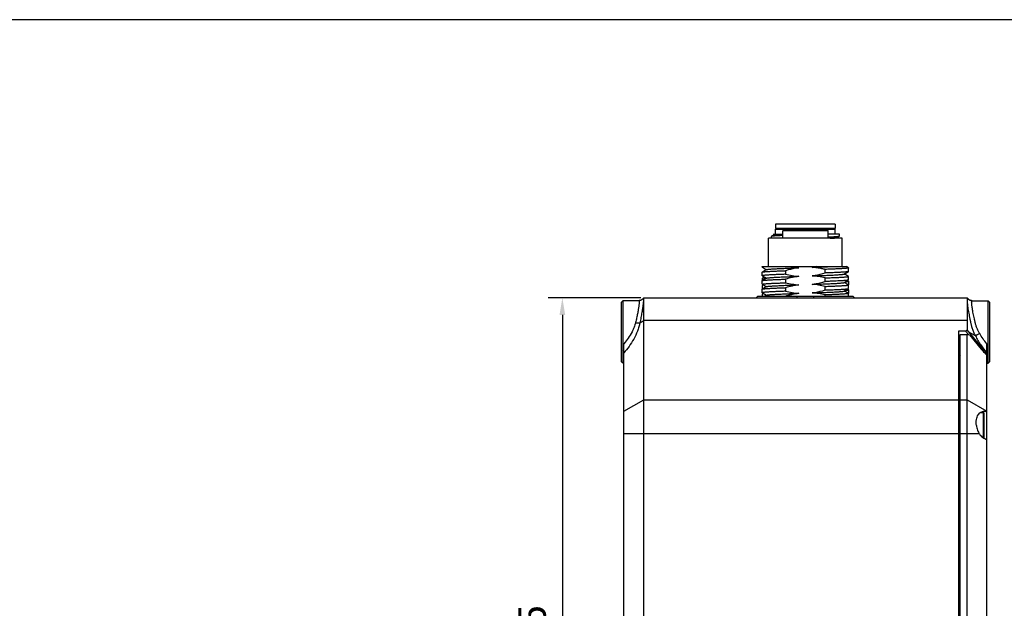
# Model space of a CAD drawing. Header units: millimetres. Extents: x 48 to 663, y 1 to 417.
# Tile 12 of 12: x 400 to 573, y 313 to 417. Entities that reach past the tile are written whole.
import ezdxf

# ---------------------------------------------------------------- set-up
doc = ezdxf.new("R2010")
doc.units = ezdxf.units.MM
doc.header["$LTSCALE"] = 46.255
doc.header["$PDMODE"] = 3
doc.header["$PDSIZE"] = 8
doc.layers.get('0').update_dxf_attribs({"linetype": 'CONTINUOUS'})
doc.layers.get('Defpoints').update_dxf_attribs({"linetype": 'CONTINUOUS'})
doc.layers.add('20_ALL_FEATURES', color=7, linetype='CONTINUOUS')
doc.layers.add('51__DRAFT_DIMS', color=7, linetype='CONTINUOUS')
doc.styles.get("Standard").update_dxf_attribs({"font": 'simfang.ttf'})
doc.dimstyles.new('DIMSTYLE_5', dxfattribs={"dimtxt": 5, "dimasz": 3, "dimexe": 2.5, "dimexo": 0.5, "dimgap": 1.25, "dimtad": 1, "dimdsep": 46, "dimtxsty": 'STANDARD', "dimblk": '_FILLED', "dimblk1": '_FILLED', "dimblk2": '_FILLED', "dimcen": 0.09, "dimclrt": 3, "dimazin": 2, "dimtp": 0.5, "dimtm": 0.5, "dimtfac": 1, "dimtofl": 0, "dimtmove": 0, "dimatfit": 3, "dimldrblk": '_FILLED', "dimfxl": 1, "dimtolj": 1, "dimarcsym": 0})

# ---------------------------------------------------------------- blocks, each defined once
blk = doc.blocks.new('_FILLED')
at = {"color": 0, "linetype": 'ByBlock'}
blk.add_solid([(0, 0), (-1, 0.167), (-1, -0.167)], dxfattribs=at)
blk = doc.blocks.new('*D12')
at = {"layer": '51__DRAFT_DIMS', "color": 0, "lineweight": -2}
for p, q in [((509.1, 367.49), (492.75, 367.49)), ((514.1, 241.99), (492.75, 241.99))]:
    blk.add_line(p, q, dxfattribs=at)
at = {"layer": '51__DRAFT_DIMS', "color": 252, "lineweight": -2}
blk.add_line((495.25, 364.49), (495.25, 244.99), dxfattribs=at)
at = {"layer": 'Defpoints', "color": 0}
for p in [(509.6, 367.49), (495.25, 241.99), (514.6, 241.99)]:
    blk.add_point(p, dxfattribs=at)
at = {"layer": '51__DRAFT_DIMS', "color": 252, "linetype": 'ByBlock', "lineweight": -2, "xscale": 3, "yscale": 3, "zscale": 3}
for p, rotation in [((495.25, 367.49), 90), ((495.25, 241.99), 270)]:
    blk.add_blockref('_FILLED', p, dxfattribs=dict(at, rotation=rotation))
at = {"layer": '51__DRAFT_DIMS', "color": 7, "insert": (487.33, 304.86), "char_height": 5, "attachment_point": 2, "rotation": 90, "line_spacing_factor": 0.9}
blk.add_mtext('\\A1;125.5', dxfattribs=at)

msp = doc.modelspace()

# ---------------------------------------------------------------- linework, layer by layer
msp.add_lwpolyline([(48, 416.533), (48, 1.38), (663.041, 1.38), (663.041, 416.533)], close=True)
at = {"layer": '20_ALL_FEATURES', "color": 7}
for p, q in [((532.846, 380.486), (532.846, 379.686)), ((543.346, 380.486), (532.846, 380.486)), ((543.346, 380.486), (543.346, 379.686)), ((532.581, 378.599), (532.105, 378.324)), ((532.403, 378.686), (532.567, 378.591)), ((532.403, 378.686), (534.096, 378.686)), ((543.346, 379.686), (532.846, 379.686)), ((532.846, 378.686), (532.846, 379.586)), ((532.846, 379.586), (543.346, 379.586)), ((533.946, 379.586), (533.946, 379.686)), ((534.296, 379.486), (534.096, 379.286)), ((534.096, 377.986), (534.096, 379.286)), ((542.096, 379.286), (534.096, 379.286)), ((541.896, 379.486), (534.296, 379.486)), ((541.896, 379.486), (542.096, 379.286)), ((542.096, 377.986), (542.096, 379.286)), ((544.096, 378.686), (542.096, 378.686)), ((542.246, 379.586), (542.246, 379.686)), ((543.346, 378.686), (543.346, 379.586)), ((544.096, 378.381), (544.096, 378.686)), ((531.596, 372.986), (531.596, 377.986)), ((544.596, 377.986), (531.596, 377.986)), ((532.096, 377.986), (532.096, 378.314)), ((543.584, 378.083), (544.076, 378.368)), ((543.779, 377.986), (543.597, 378.091)), ((544.596, 372.986), (544.596, 377.986)), ((530.496, 372.883), (530.496, 372.986)), ((530.496, 372.986), (545.328, 372.986)), ((530.496, 371.383), (530.496, 372.016)), ((530.508, 372.87), (531.234, 372.45)), ((531.26, 372.464), (530.508, 372.029)), ((534.604, 372.277), (534.604, 371.644)), ((541.589, 371.872), (541.589, 372.505)), ((544.933, 371.685), (545.685, 372.121)), ((545.685, 371.279), (544.958, 371.7)), ((545.685, 372.779), (545.328, 372.986)), ((545.696, 372.134), (545.696, 372.766)), ((530.496, 370.986), (530.496, 370.518)), ((531.172, 370.986), (530.496, 370.986)), ((530.496, 369.884), (530.496, 370.516)), ((530.507, 371.37), (531.234, 370.95)), ((531.259, 370.964), (530.508, 370.529)), ((530.508, 369.87), (531.235, 369.45)), ((530.685, 369.768), (530.51, 369.667)), ((534.604, 370.777), (534.604, 370.145)), ((541.589, 370.372), (541.589, 371.005)), ((542.096, 370.39), (541.589, 370.372)), ((544.934, 370.185), (545.685, 370.619)), ((545.685, 369.779), (544.959, 370.199)), ((545.657, 370.416), (545.495, 370.51)), ((545.696, 370.633), (545.696, 371.266)), ((545.696, 370.404), (545.696, 369.77)), ((545.696, 369.77), (545.696, 369.769)), ((545.696, 369.133), (545.696, 369.766)), ((530.496, 369.652), (530.496, 369.018)), ((530.496, 368.383), (530.496, 369.016)), ((530.496, 368.152), (530.496, 367.786)), ((530.496, 368.152), (530.496, 368.152)), ((531.26, 369.464), (530.507, 369.029)), ((530.508, 368.369), (531.234, 367.949)), ((530.683, 368.268), (530.51, 368.167)), ((534.604, 369.277), (534.604, 368.643)), ((541.589, 368.871), (541.589, 369.505)), ((541.589, 367.786), (541.589, 368.004)), ((544.933, 368.684), (545.685, 369.119)), ((545.685, 368.279), (544.958, 368.699)), ((545.656, 368.916), (545.495, 369.01)), ((545.696, 368.904), (545.696, 368.27)), ((545.696, 368.27), (545.696, 368.268)), ((545.696, 367.786), (545.696, 368.265)), ((505.596, 366.686), (505.896, 366.986)), ((505.596, 366.686), (505.596, 356.286)), ((505.896, 366.986), (505.896, 358.252)), ((508.725, 366.986), (505.896, 366.986)), ((509.596, 242.486), (509.596, 367.486)), ((509.596, 367.486), (566.596, 367.486)), ((529.425, 367.486), (529.73, 367.786)), ((529.73, 367.786), (546.463, 367.786)), ((531.259, 367.964), (530.952, 367.786)), ((536.596, 367.786), (536.596, 367.486)), ((539.596, 367.486), (539.596, 367.786)), ((546.463, 367.786), (546.768, 367.486)), ((566.596, 367.486), (566.771, 367.286)), ((566.766, 367.292), (566.765, 367.294)), ((566.775, 367.283), (566.771, 367.287)), ((566.776, 367.281), (566.794, 367.261)), ((566.822, 367.236), (566.814, 367.243)), ((566.827, 367.23), (566.819, 367.238)), ((566.833, 367.225), (566.825, 367.232)), ((566.839, 367.22), (566.831, 367.227)), ((566.846, 367.214), (566.838, 367.221)), ((566.852, 367.208), (566.845, 367.215)), ((566.859, 367.203), (566.852, 367.209)), ((566.866, 367.197), (566.859, 367.203)), ((566.874, 367.19), (566.866, 367.197)), ((566.882, 367.184), (566.873, 367.191)), ((566.891, 367.178), (566.881, 367.185)), ((566.899, 367.171), (566.889, 367.179)), ((566.908, 367.165), (566.897, 367.173)), ((566.917, 367.158), (566.905, 367.167)), ((566.984, 367.116), (566.97, 367.124)), ((566.995, 367.109), (566.981, 367.117)), ((567.007, 367.103), (566.994, 367.11)), ((567.02, 367.096), (567.007, 367.103)), ((567.034, 367.089), (567.019, 367.097)), ((567.048, 367.082), (567.031, 367.09)), ((567.146, 367.041), (567.128, 367.048)), ((567.164, 367.035), (567.146, 367.041)), ((567.182, 367.029), (567.162, 367.035)), ((567.201, 367.023), (567.179, 367.03)), ((567.414, 366.988), (567.389, 366.989)), ((567.436, 366.987), (567.412, 366.988)), ((567.459, 366.986), (567.435, 366.987)), ((567.468, 366.986), (567.458, 366.986)), ((567.468, 366.986), (570.296, 366.986)), ((570.296, 358.252), (570.296, 366.986)), ((570.596, 366.686), (570.296, 366.986)), ((570.596, 356.286), (570.596, 366.686)), ((508.914, 363.096), (509.596, 363.486)), ((566.596, 363.486), (509.596, 363.486)), ((565.096, 361.64), (565.096, 248.333)), ((566.341, 361.64), (565.096, 361.64)), ((566.341, 361.64), (566.596, 361.838)), ((566.341, 361.64), (566.878, 360.987)), ((569.127, 358.767), (566.596, 361.838)), ((568.067, 360.799), (566.906, 361.463)), ((506.096, 250.565), (506.096, 359.407)), ((565.396, 248.975), (565.396, 360.997)), ((565.396, 360.997), (566.596, 360.997)), ((566.596, 248.975), (566.596, 360.997)), ((566.596, 360.997), (567.01, 360.983)), ((567.01, 360.983), (569.086, 358.464)), ((570.096, 342.55), (570.096, 359.407)), ((505.896, 358.252), (505.896, 355.986)), ((565.396, 358.532), (565.096, 358.532)), ((568.971, 358.604), (569.127, 358.767)), ((570.296, 355.986), (570.296, 358.252)), ((505.596, 356.286), (505.896, 355.986)), ((505.896, 357.486), (506.096, 357.486)), ((565.096, 357.486), (565.396, 357.486)), ((565.345, 357.369), (565.396, 357.454)), ((565.345, 357.369), (565.396, 357.284)), ((570.096, 357.486), (570.296, 357.486)), ((570.096, 355.986), (570.296, 355.986)), ((570.596, 356.286), (570.296, 355.986)), ((506.096, 347.486), (509.596, 349.486)), ((509.596, 349.486), (565.096, 349.486)), ((565.396, 349.486), (566.596, 349.486)), ((566.596, 349.486), (570.096, 347.486)), ((569.496, 347.236), (568.896, 347.236)), ((569.496, 342.785), (569.496, 347.236)), ((569.596, 345.194), (569.596, 347.136)), ((569.596, 344.986), (569.596, 345.194)), ((569.596, 342.836), (569.596, 344.986)), ((565.096, 343.486), (506.096, 343.486)), ((568.784, 343.486), (565.396, 343.486)), ((570.096, 250.565), (570.096, 342.537))]:
    msp.add_line(p, q, dxfattribs=at)
at = {"layer": '20_ALL_FEATURES', "color": 4}
msp.add_line((566.765, 367.294), (566.776, 367.281), dxfattribs=at)
at = {"layer": '20_ALL_FEATURES', "color": 7}
for points in [[(509.596, 367.486), (509.428, 367.293), (509.42, 367.285), (509.413, 367.277), (509.405, 367.268), (509.396, 367.26), (509.387, 367.251), (509.378, 367.242), (509.368, 367.233), (509.358, 367.224), (509.347, 367.214), (509.336, 367.205), (509.325, 367.195), (509.312, 367.186), (509.3, 367.176), (509.286, 367.166), (509.272, 367.156), (509.258, 367.146), (509.242, 367.136), (509.226, 367.126), (509.21, 367.116), (509.193, 367.107), (509.175, 367.097), (509.156, 367.087), (509.137, 367.078), (509.117, 367.069), (509.096, 367.06), (509.075, 367.052), (509.054, 367.043), (509.032, 367.036), (509.009, 367.029), (508.986, 367.022), (508.962, 367.015), (508.938, 367.01), (508.914, 367.005), (508.889, 367), (508.864, 366.996), (508.839, 366.993), (508.814, 366.99), (508.788, 366.988), (508.763, 366.987), (508.737, 366.986), (508.725, 366.986)], [(566.771, 367.287), (566.768, 367.29), (566.766, 367.292)], [(566.816, 367.241), (566.808, 367.248), (566.803, 367.253), (566.799, 367.258), (566.794, 367.262), (566.79, 367.266), (566.786, 367.27), (566.783, 367.274), (566.78, 367.277), (566.777, 367.28), (566.775, 367.283)], [(566.962, 367.129), (566.952, 367.135), (566.942, 367.142), (566.932, 367.148), (566.923, 367.154), (566.914, 367.161)], [(566.973, 367.122), (566.958, 367.131), (566.947, 367.138), (566.937, 367.145), (566.927, 367.152), (566.917, 367.158)], [(567.115, 367.053), (567.1, 367.059), (567.085, 367.065), (567.071, 367.071), (567.057, 367.077), (567.044, 367.084)], [(567.13, 367.047), (567.111, 367.054), (567.095, 367.061), (567.079, 367.068), (567.063, 367.075), (567.048, 367.082)], [(567.371, 366.991), (567.35, 366.993), (567.329, 366.996), (567.309, 366.999), (567.289, 367.003), (567.27, 367.006), (567.251, 367.011), (567.232, 367.015), (567.214, 367.02), (567.196, 367.025)], [(567.392, 366.989), (567.367, 366.991), (567.345, 366.994), (567.323, 366.997), (567.302, 367), (567.281, 367.004), (567.26, 367.008), (567.24, 367.013), (567.22, 367.018), (567.201, 367.023)]]:
    msp.add_lwpolyline(points, dxfattribs=at)
for centre, radius, start, end in [((542.289, 148.841), 222.935, 91.97543, 92.17304), ((530.489, 369.652), 0.0071, 354.51814, 357.83206), ((498.151, 365.904), 10.888, 315.34456, 316.86252), ((557.124, 367.602), 16.2, 321.86375, 322.74844), ((570.667, 367.922), 10.147, 266.33477, 266.72105), ((570.119, 358.349), 0.558, 266.72222, 267.69085), ((578.001, 365.865), 10.832, 223.13353, 224.65939), ((569.496, 347.136), 0.1, 0, 90), ((569.496, 342.836), 0.1, 303.38917, 360)]:
    msp.add_arc(centre, radius, start, end, dxfattribs=at)
at = {"layer": '20_ALL_FEATURES', "color": 4}
msp.add_arc((508.697, 367.941), 0.977, 317.64988, 318.81347, dxfattribs=at)
at = {"layer": '20_ALL_FEATURES', "color": 7}
for points, knots in [([(534.096, 378.463), (533.956, 378.458), (533.69, 378.447), (533.314, 378.431), (532.984, 378.414), (532.703, 378.397), (532.502, 378.381), (532.368, 378.369), (532.288, 378.36), (532.222, 378.352), (532.17, 378.343), (532.132, 378.335), (532.112, 378.328), (532.105, 378.324)], [0, 0, 0, 0, 0.2104763, 0.399536, 0.5653573, 0.7063549, 0.8211854, 0.8684418, 0.9087793, 0.9421177, 0.9684103, 0.987663, 1, 1, 1, 1]), ([(532.581, 378.599), (532.585, 378.601), (532.596, 378.605), (532.615, 378.611), (532.64, 378.616), (532.687, 378.624), (532.761, 378.633), (532.868, 378.644), (533, 378.654), (533.155, 378.665), (533.334, 378.676), (533.46, 378.683), (533.527, 378.686)], [0, 0, 0, 0, 0.0145191, 0.0353851, 0.0627654, 0.0967145, 0.1842577, 0.2977481, 0.4367649, 0.600648, 0.7886611, 1, 1, 1, 1]), ([(532.105, 378.324), (532.104, 378.323), (532.1, 378.321), (532.096, 378.317), (532.096, 378.314)], [0, 0, 0, 0, 0.3382127, 1, 1, 1, 1]), ([(542.096, 378.23), (542.343, 378.24), (542.693, 378.255), (543.134, 378.279), (543.405, 378.295), (543.632, 378.311), (543.815, 378.327), (543.938, 378.341), (544.012, 378.354), (544.042, 378.359), (544.054, 378.363)], [0, 0, 0, 0, 0.3764846, 0.5359704, 0.6745087, 0.7909852, 0.8844833, 0.9542997, 0.9801795, 1, 1, 1, 1]), ([(542.436, 377.986), (542.518, 377.99), (542.672, 377.998), (542.889, 378.01), (543.078, 378.022), (543.238, 378.033), (543.353, 378.044), (543.43, 378.052), (543.476, 378.058), (543.514, 378.064), (543.544, 378.07), (543.567, 378.076), (543.579, 378.081), (543.584, 378.083)], [0, 0, 0, 0, 0.2119426, 0.4008508, 0.565599, 0.7051524, 0.8187451, 0.8656438, 0.9058862, 0.939438, 0.9662795, 0.9864258, 1, 1, 1, 1]), ([(544.071, 378.366), (544.07, 378.366), (544.064, 378.365), (544.059, 378.363), (544.054, 378.363)], [0, 0, 0, 0, 0.22816, 1, 1, 1, 1]), ([(544.096, 378.381), (544.096, 378.378), (544.09, 378.373), (544.081, 378.369), (544.075, 378.367), (544.071, 378.366)], [0, 0, 0, 0, 0.3227367, 0.6132236, 1, 1, 1, 1]), ([(531.2, 372.986), (531.145, 372.982), (531.044, 372.974), (530.902, 372.961), (530.781, 372.949), (530.693, 372.938), (530.634, 372.929), (530.598, 372.923), (530.568, 372.916), (530.543, 372.91), (530.523, 372.904), (530.507, 372.897), (530.496, 372.889), (530.496, 372.883)], [0, 0, 0, 0, 0.2278525, 0.426864, 0.5964959, 0.736328, 0.7949791, 0.8460936, 0.889675, 0.9257571, 0.9544298, 0.9759074, 1, 1, 1, 1]), ([(530.496, 372.883), (530.496, 372.882), (530.497, 372.879), (530.501, 372.874), (530.506, 372.871), (530.508, 372.87)], [0, 0, 0, 0, 0.1860481, 0.5286548, 1, 1, 1, 1]), ([(530.496, 372.016), (530.496, 372.017), (530.497, 372.021), (530.501, 372.025), (530.505, 372.028), (530.508, 372.029)], [0, 0, 0, 0, 0.1861345, 0.5286509, 1, 1, 1, 1]), ([(533.835, 371.616), (533.591, 371.607), (533.126, 371.588), (532.47, 371.559), (531.973, 371.535), (531.62, 371.514), (531.391, 371.5), (531.187, 371.486), (531.008, 371.471), (530.856, 371.457), (530.746, 371.444), (530.671, 371.434), (530.625, 371.427), (530.587, 371.42), (530.555, 371.413), (530.53, 371.406), (530.514, 371.399), (530.505, 371.394), (530.499, 371.39), (530.496, 371.385), (530.496, 371.383)], [0, 0, 0, 0, 0.218833, 0.4155806, 0.5873304, 0.6630239, 0.7315501, 0.7926585, 0.8461281, 0.8917687, 0.9294252, 0.9452225, 0.9589854, 0.9707091, 0.9803963, 0.9880618, 0.9937482, 0.9958847, 0.9975893, 1, 1, 1, 1]), ([(530.508, 372.029), (530.513, 372.033), (530.527, 372.038), (530.553, 372.046), (530.586, 372.053), (530.646, 372.064), (530.741, 372.078), (530.878, 372.093), (531.046, 372.108), (531.243, 372.123), (531.469, 372.139), (531.723, 372.154), (532.004, 372.17), (532.428, 372.191), (533.016, 372.217), (533.783, 372.248), (534.322, 372.267), (534.604, 372.277)], [0, 0, 0, 0, 0.0046437, 0.0111106, 0.0194483, 0.0296726, 0.0557813, 0.0893844, 0.1303644, 0.1785617, 0.2337812, 0.2957952, 0.3643464, 0.4391484, 0.6062271, 0.7942302, 1, 1, 1, 1]), ([(531.26, 372.464), (531.267, 372.469), (531.286, 372.476), (531.322, 372.486), (531.369, 372.495), (531.428, 372.505), (531.498, 372.515), (531.615, 372.529), (531.789, 372.546), (532.031, 372.566), (532.316, 372.585), (532.641, 372.605), (533.005, 372.625), (533.403, 372.645), (533.998, 372.672), (534.808, 372.706), (535.843, 372.745), (536.561, 372.771), (536.93, 372.784)], [0, 0, 0, 0, 0.0044677, 0.0109005, 0.0193509, 0.0298322, 0.0423418, 0.0568667, 0.0919084, 0.1347737, 0.1851407, 0.242596, 0.30672, 0.3770979, 0.4532742, 0.6209302, 0.8049074, 1, 1, 1, 1]), ([(536.931, 372.784), (536.734, 372.758), (535.949, 372.634), (535.175, 372.445), (534.604, 372.277)], [0, 0, 0, 0, 0.2500775, 1, 1, 1, 1]), ([(534.604, 371.644), (534.986, 371.553), (535.757, 371.397), (536.539, 371.309), (536.931, 371.284)], [0, 0, 0, 0, 0.5000217, 1, 1, 1, 1]), ([(535.345, 372.986), (535.476, 372.962), (535.739, 372.916), (536.266, 372.84), (536.665, 372.801), (536.931, 372.784)], [0, 0, 0, 0, 0.2500171, 0.5000334, 1, 1, 1, 1]), ([(540.007, 372.986), (539.883, 372.963), (539.697, 372.93), (539.448, 372.892), (539.324, 372.874), (539.261, 372.866)], [0, 0, 0, 0, 0.4999927, 0.7499984, 1, 1, 1, 1]), ([(539.261, 372.865), (539.403, 372.87), (539.684, 372.881), (540.235, 372.9), (541.135, 372.933), (541.896, 372.964), (542.387, 372.986)], [0, 0, 0, 0, 0.135724, 0.2694519, 0.5287401, 1, 1, 1, 1]), ([(541.589, 372.505), (541.398, 372.551), (540.918, 372.656), (540.288, 372.763), (539.702, 372.832), (539.408, 372.856), (539.261, 372.866)], [0, 0, 0, 0, 0.2500086, 0.6249827, 0.8124913, 1, 1, 1, 1]), ([(539.262, 371.365), (539.459, 371.391), (540.244, 371.515), (541.017, 371.705), (541.589, 371.872)], [0, 0, 0, 0, 0.2500756, 1, 1, 1, 1]), ([(539.262, 371.365), (539.632, 371.378), (540.349, 371.405), (541.385, 371.444), (542.194, 371.477), (542.789, 371.504), (543.188, 371.524), (543.551, 371.545), (543.876, 371.564), (544.161, 371.584), (544.403, 371.603), (544.578, 371.62), (544.695, 371.634), (544.765, 371.644), (544.824, 371.654), (544.871, 371.664), (544.906, 371.674), (544.926, 371.681), (544.933, 371.685)], [0, 0, 0, 0, 0.1950788, 0.379002, 0.5466915, 0.6228873, 0.6932649, 0.7573745, 0.8147832, 0.8651148, 0.9080159, 0.9431297, 0.9576734, 0.9701846, 0.9806612, 0.9891088, 0.9955392, 1, 1, 1, 1]), ([(545.696, 372.766), (545.696, 372.763), (545.693, 372.758), (545.686, 372.754), (545.674, 372.748), (545.654, 372.741), (545.623, 372.733), (545.583, 372.725), (545.534, 372.717), (545.477, 372.709), (545.384, 372.697), (545.246, 372.683), (545.056, 372.667), (544.833, 372.651), (544.579, 372.635), (544.294, 372.619), (543.858, 372.596), (543.249, 372.569), (542.449, 372.536), (541.885, 372.516), (541.589, 372.505)], [0, 0, 0, 0, 0.0022571, 0.0039266, 0.0060516, 0.011773, 0.019536, 0.0293739, 0.0412956, 0.055299, 0.071374, 0.1096749, 0.1560405, 0.2102668, 0.2721095, 0.3412852, 0.4174735, 0.5894437, 0.7848309, 1, 1, 1, 1]), ([(545.685, 372.121), (545.68, 372.117), (545.665, 372.112), (545.64, 372.104), (545.606, 372.096), (545.546, 372.085), (545.451, 372.071), (545.314, 372.056), (545.147, 372.041), (544.95, 372.026), (544.724, 372.011), (544.47, 371.996), (544.189, 371.98), (543.764, 371.959), (543.176, 371.931), (542.409, 371.901), (541.87, 371.882), (541.589, 371.872)], [0, 0, 0, 0, 0.00465, 0.0111256, 0.0194728, 0.0297061, 0.0558293, 0.0894382, 0.1304146, 0.1786052, 0.2338188, 0.2958292, 0.3643785, 0.4391796, 0.6062537, 0.7942444, 1, 1, 1, 1]), ([(545.685, 372.779), (545.687, 372.778), (545.692, 372.775), (545.696, 372.77), (545.696, 372.766)], [0, 0, 0, 0, 0.3363083, 1, 1, 1, 1]), ([(545.696, 372.134), (545.696, 372.132), (545.696, 372.129), (545.692, 372.125), (545.687, 372.122), (545.685, 372.121)], [0, 0, 0, 0, 0.1849955, 0.5273293, 1, 1, 1, 1]), ([(530.496, 371.383), (530.496, 371.382), (530.497, 371.379), (530.501, 371.374), (530.505, 371.371), (530.507, 371.37)], [0, 0, 0, 0, 0.1882845, 0.5315962, 1, 1, 1, 1]), ([(530.496, 370.516), (530.496, 370.517), (530.497, 370.521), (530.501, 370.525), (530.505, 370.528), (530.508, 370.529)], [0, 0, 0, 0, 0.1862226, 0.528758, 1, 1, 1, 1]), ([(530.496, 370.519), (530.496, 370.519), (530.497, 370.522), (530.499, 370.524), (530.5, 370.525)], [0, 0, 0, 0, 0.214207, 1, 1, 1, 1]), ([(530.496, 369.883), (530.496, 369.887), (530.5, 369.892), (530.507, 369.896), (530.518, 369.902), (530.539, 369.909), (530.57, 369.917), (530.61, 369.925), (530.658, 369.932), (530.715, 369.94), (530.809, 369.951), (530.947, 369.965), (531.137, 369.982), (531.36, 369.998), (531.614, 370.015), (531.898, 370.031), (532.212, 370.047), (532.553, 370.063), (533.057, 370.085), (533.744, 370.113), (534.308, 370.134), (534.604, 370.145)], [0, 0, 0, 0, 0.0022615, 0.0039292, 0.0060512, 0.0117647, 0.0195192, 0.0293491, 0.0412636, 0.0552605, 0.0713306, 0.1096305, 0.1560043, 0.2102404, 0.2720892, 0.3412671, 0.4174558, 0.5003038, 0.5894281, 0.7848222, 1, 1, 1, 1]), ([(530.508, 369.87), (530.506, 369.871), (530.501, 369.874), (530.496, 369.879), (530.496, 369.883)], [0, 0, 0, 0, 0.3374198, 1, 1, 1, 1]), ([(530.508, 370.529), (530.513, 370.533), (530.527, 370.538), (530.553, 370.546), (530.586, 370.553), (530.646, 370.565), (530.741, 370.578), (530.878, 370.593), (531.046, 370.608), (531.243, 370.623), (531.469, 370.639), (531.723, 370.654), (532.004, 370.67), (532.428, 370.691), (533.016, 370.717), (533.783, 370.748), (534.322, 370.767), (534.604, 370.777)], [0, 0, 0, 0, 0.0046446, 0.011112, 0.0194501, 0.0296746, 0.0557839, 0.0893873, 0.1303676, 0.1785652, 0.233785, 0.2957995, 0.3643509, 0.4391531, 0.606231, 0.7942324, 1, 1, 1, 1]), ([(530.765, 369.722), (530.733, 369.717), (530.677, 369.71), (530.604, 369.696), (530.554, 369.685), (530.526, 369.675), (530.514, 369.67), (530.51, 369.667)], [0, 0, 0, 0, 0.3618553, 0.6489241, 0.8611389, 0.9395335, 1, 1, 1, 1]), ([(531.259, 370.964), (531.266, 370.968), (531.286, 370.976), (531.321, 370.985), (531.369, 370.995), (531.428, 371.005), (531.498, 371.015), (531.615, 371.029), (531.79, 371.046), (532.032, 371.066), (532.316, 371.085), (532.641, 371.105), (533.004, 371.125), (533.403, 371.145), (533.835, 371.165), (534.297, 371.185), (534.785, 371.204), (535.296, 371.224), (536.014, 371.251), (536.561, 371.271), (536.93, 371.284)], [0, 0, 0, 0, 0.0044597, 0.0109256, 0.0194343, 0.0299786, 0.042544, 0.057112, 0.0921737, 0.134955, 0.185183, 0.2425674, 0.3067439, 0.3772118, 0.45343, 0.5348662, 0.6209805, 0.7111864, 0.8048734, 1, 1, 1, 1]), ([(531.26, 369.464), (531.267, 369.468), (531.286, 369.476), (531.321, 369.485), (531.368, 369.495), (531.427, 369.505), (531.497, 369.515), (531.614, 369.529), (531.789, 369.546), (532.031, 369.566), (532.316, 369.586), (532.641, 369.605), (533.004, 369.625), (533.402, 369.644), (533.997, 369.672), (534.807, 369.706), (535.843, 369.745), (536.561, 369.771), (536.93, 369.784)], [0, 0, 0, 0, 0.0044328, 0.0108324, 0.0192514, 0.0297048, 0.0422009, 0.0567374, 0.0918392, 0.1347228, 0.1850461, 0.2424605, 0.3065683, 0.3769446, 0.4531561, 0.6208865, 0.8048608, 1, 1, 1, 1]), ([(536.931, 371.284), (536.833, 371.271), (536.636, 371.242), (536.244, 371.177), (535.562, 371.04), (534.985, 370.889), (534.604, 370.777)], [0, 0, 0, 0, 0.1250127, 0.2500253, 0.5000387, 1, 1, 1, 1]), ([(534.604, 370.145), (534.986, 370.054), (535.757, 369.898), (536.538, 369.809), (536.93, 369.784)], [0, 0, 0, 0, 0.5000275, 1, 1, 1, 1]), ([(536.93, 369.784), (536.537, 369.731), (535.754, 369.59), (534.985, 369.389), (534.604, 369.277)], [0, 0, 0, 0, 0.4999748, 1, 1, 1, 1]), ([(541.589, 371.005), (541.207, 371.096), (540.436, 371.251), (539.654, 371.34), (539.262, 371.365)], [0, 0, 0, 0, 0.5000253, 1, 1, 1, 1]), ([(539.262, 369.866), (539.36, 369.879), (539.557, 369.907), (540.046, 369.989), (540.727, 370.133), (541.303, 370.288), (541.589, 370.372)], [0, 0, 0, 0, 0.1250104, 0.2500207, 0.6250035, 1, 1, 1, 1]), ([(541.589, 369.505), (541.207, 369.596), (540.436, 369.751), (539.654, 369.841), (539.262, 369.866)], [0, 0, 0, 0, 0.5000252, 1, 1, 1, 1]), ([(539.263, 369.865), (539.449, 369.872), (539.819, 369.885), (540.536, 369.911), (541.384, 369.944), (542.194, 369.978), (542.789, 370.005), (543.188, 370.024), (543.551, 370.044), (543.876, 370.064), (544.16, 370.084), (544.402, 370.104), (544.577, 370.121), (544.694, 370.135), (544.765, 370.144), (544.824, 370.154), (544.871, 370.164), (544.907, 370.173), (544.926, 370.181), (544.934, 370.185)], [0, 0, 0, 0, 0.0985841, 0.1950714, 0.3789441, 0.5464747, 0.622696, 0.6931598, 0.7573281, 0.8147248, 0.8649738, 0.9077655, 0.9428412, 0.9574215, 0.969999, 0.9805527, 0.9890664, 0.9955344, 1, 1, 1, 1]), ([(541.589, 371.005), (541.885, 371.016), (542.449, 371.036), (543.135, 371.064), (543.64, 371.086), (543.981, 371.103), (544.294, 371.119), (544.579, 371.135), (544.833, 371.151), (545.056, 371.167), (545.246, 371.183), (545.384, 371.197), (545.477, 371.209), (545.534, 371.217), (545.583, 371.225), (545.623, 371.233), (545.654, 371.241), (545.674, 371.248), (545.686, 371.254), (545.693, 371.258), (545.696, 371.263), (545.696, 371.266)], [0, 0, 0, 0, 0.21517, 0.4105577, 0.4996811, 0.5825291, 0.6587173, 0.7278925, 0.7897357, 0.843963, 0.8903289, 0.9286288, 0.9447034, 0.9587071, 0.9706304, 0.9804703, 0.9882352, 0.9939575, 0.9960821, 0.9977502, 1, 1, 1, 1]), ([(541.589, 369.505), (541.885, 369.516), (542.449, 369.537), (543.135, 369.564), (543.64, 369.586), (543.981, 369.603), (544.294, 369.619), (544.579, 369.635), (544.833, 369.651), (545.056, 369.667), (545.246, 369.683), (545.384, 369.697), (545.477, 369.709), (545.534, 369.717), (545.583, 369.725), (545.623, 369.733), (545.654, 369.741), (545.674, 369.748), (545.686, 369.754), (545.693, 369.758), (545.696, 369.763), (545.696, 369.766)], [0, 0, 0, 0, 0.2151713, 0.4105596, 0.4996833, 0.5825317, 0.6587203, 0.7278961, 0.7897398, 0.8439678, 0.8903341, 0.9286341, 0.9447084, 0.9587116, 0.9706341, 0.980473, 0.9882368, 0.9939579, 0.996082, 0.9977498, 1, 1, 1, 1]), ([(545.685, 370.62), (545.68, 370.617), (545.667, 370.611), (545.632, 370.601), (545.571, 370.589), (545.478, 370.575), (545.359, 370.561), (545.213, 370.547), (545.041, 370.533), (544.845, 370.518), (544.535, 370.498), (544.09, 370.474), (543.494, 370.446), (542.819, 370.418), (542.345, 370.4), (542.096, 370.39)], [0, 0, 0, 0, 0.0048593, 0.011497, 0.0302626, 0.0564136, 0.089912, 0.1306626, 0.1785324, 0.2333573, 0.2949448, 0.4375086, 0.6041869, 0.792587, 1, 1, 1, 1]), ([(545.696, 370.404), (545.696, 370.4), (545.688, 370.393), (545.676, 370.387), (545.661, 370.381), (545.642, 370.376), (545.608, 370.368), (545.555, 370.358), (545.479, 370.347), (545.345, 370.331), (545.235, 370.321), (545.157, 370.314)], [0, 0, 0, 0, 0.0252342, 0.0470519, 0.0759363, 0.1120895, 0.155645, 0.2651548, 0.404568, 0.5737276, 1, 1, 1, 1]), ([(545.159, 370.315), (545.204, 370.319), (545.287, 370.327), (545.4, 370.339), (545.483, 370.35), (545.538, 370.359), (545.573, 370.365), (545.601, 370.371), (545.625, 370.378), (545.643, 370.384), (545.655, 370.389), (545.662, 370.394), (545.666, 370.397), (545.669, 370.404), (545.664, 370.411), (545.66, 370.414), (545.657, 370.416)], [0, 0, 0, 0, 0.2490429, 0.4614591, 0.6367721, 0.7103749, 0.7745467, 0.8292621, 0.8745169, 0.9103744, 0.9370809, 0.9472211, 0.955463, 0.9678786, 0.9807788, 1, 1, 1, 1]), ([(545.617, 370.439), (545.619, 370.438), (545.627, 370.437), (545.635, 370.435), (545.64, 370.433)], [0, 0, 0, 0, 0.2652456, 1, 1, 1, 1]), ([(545.64, 370.433), (545.649, 370.431), (545.663, 370.427), (545.679, 370.421), (545.688, 370.416), (545.694, 370.411), (545.696, 370.407), (545.696, 370.404)], [0, 0, 0, 0, 0.3895942, 0.6784562, 0.7873623, 0.8750273, 1, 1, 1, 1]), ([(545.696, 371.266), (545.696, 371.268), (545.696, 371.271), (545.692, 371.275), (545.688, 371.278), (545.685, 371.279)], [0, 0, 0, 0, 0.1865703, 0.5292193, 1, 1, 1, 1]), ([(545.696, 370.633), (545.696, 370.632), (545.696, 370.628), (545.691, 370.624), (545.687, 370.621), (545.685, 370.62)], [0, 0, 0, 0, 0.1855994, 0.5279012, 1, 1, 1, 1]), ([(545.696, 369.766), (545.696, 369.767), (545.696, 369.771), (545.692, 369.775), (545.687, 369.778), (545.685, 369.779)], [0, 0, 0, 0, 0.1861153, 0.5286251, 1, 1, 1, 1]), ([(530.51, 369.667), (530.506, 369.665), (530.501, 369.661), (530.497, 369.655), (530.496, 369.652)], [0, 0, 0, 0, 0.598351, 1, 1, 1, 1]), ([(530.496, 369.016), (530.496, 369.017), (530.497, 369.021), (530.501, 369.025), (530.505, 369.028), (530.507, 369.029)], [0, 0, 0, 0, 0.1865528, 0.5291963, 1, 1, 1, 1]), ([(530.496, 369.019), (530.496, 369.019), (530.497, 369.022), (530.499, 369.024), (530.501, 369.025)], [0, 0, 0, 0, 0.2128304, 1, 1, 1, 1]), ([(534.604, 368.643), (534.308, 368.633), (533.744, 368.613), (533.057, 368.585), (532.553, 368.563), (532.212, 368.546), (531.898, 368.53), (531.614, 368.514), (531.36, 368.498), (531.137, 368.482), (530.947, 368.466), (530.809, 368.452), (530.715, 368.44), (530.658, 368.432), (530.61, 368.424), (530.57, 368.416), (530.539, 368.408), (530.518, 368.401), (530.507, 368.395), (530.5, 368.391), (530.496, 368.386), (530.496, 368.383)], [0, 0, 0, 0, 0.2151703, 0.4105581, 0.4996817, 0.5825303, 0.658719, 0.727895, 0.7897386, 0.843966, 0.8903317, 0.9286309, 0.9447049, 0.958708, 0.9706304, 0.9804694, 0.9882335, 0.9939552, 0.9960797, 0.9977481, 1, 1, 1, 1]), ([(530.496, 368.383), (530.496, 368.381), (530.497, 368.378), (530.501, 368.374), (530.505, 368.371), (530.508, 368.369)], [0, 0, 0, 0, 0.1860197, 0.5284937, 1, 1, 1, 1]), ([(530.51, 368.167), (530.508, 368.166), (530.502, 368.163), (530.497, 368.157), (530.496, 368.152)], [0, 0, 0, 0, 0.3310789, 1, 1, 1, 1]), ([(530.507, 369.029), (530.513, 369.032), (530.527, 369.038), (530.553, 369.046), (530.586, 369.053), (530.646, 369.064), (530.741, 369.078), (530.878, 369.093), (531.045, 369.108), (531.242, 369.123), (531.468, 369.139), (531.722, 369.154), (532.003, 369.17), (532.428, 369.191), (533.016, 369.217), (533.783, 369.248), (534.322, 369.267), (534.604, 369.277)], [0, 0, 0, 0, 0.0046258, 0.0110752, 0.0193966, 0.029606, 0.0556894, 0.0892729, 0.1302388, 0.1784269, 0.233642, 0.2956562, 0.3642118, 0.4390224, 0.6061298, 0.7941756, 1, 1, 1, 1]), ([(530.764, 368.221), (530.733, 368.217), (530.677, 368.209), (530.603, 368.196), (530.554, 368.185), (530.525, 368.175), (530.514, 368.17), (530.51, 368.167)], [0, 0, 0, 0, 0.3623621, 0.6495518, 0.8615472, 0.9397425, 1, 1, 1, 1]), ([(531.259, 367.964), (531.266, 367.968), (531.285, 367.975), (531.32, 367.985), (531.368, 367.994), (531.426, 368.004), (531.497, 368.014), (531.613, 368.028), (531.787, 368.045), (532.029, 368.065), (532.313, 368.085), (532.638, 368.105), (533.002, 368.124), (533.401, 368.144), (533.996, 368.171), (534.806, 368.205), (535.842, 368.245), (536.56, 368.27), (536.93, 368.283)], [0, 0, 0, 0, 0.0044252, 0.0108402, 0.019288, 0.0297775, 0.0422953, 0.0568198, 0.0917939, 0.1344973, 0.1847173, 0.2421499, 0.3063418, 0.3768049, 0.453044, 0.6206709, 0.8047189, 1, 1, 1, 1]), ([(534.604, 368.643), (534.986, 368.553), (535.757, 368.398), (536.539, 368.308), (536.931, 368.283)], [0, 0, 0, 0, 0.5000233, 1, 1, 1, 1]), ([(536.931, 368.283), (536.834, 368.27), (536.64, 368.242), (536.253, 368.178), (535.772, 368.082), (535.2, 367.945), (534.822, 367.841), (534.634, 367.786)], [0, 0, 0, 0, 0.1250037, 0.2500073, 0.5000031, 0.7500003, 1, 1, 1, 1]), ([(539.262, 368.365), (539.459, 368.391), (540.244, 368.514), (541.017, 368.704), (541.589, 368.871)], [0, 0, 0, 0, 0.2500772, 1, 1, 1, 1]), ([(539.262, 368.365), (539.632, 368.378), (540.349, 368.404), (541.385, 368.443), (542.194, 368.477), (542.789, 368.504), (543.188, 368.524), (543.551, 368.544), (543.876, 368.563), (544.161, 368.583), (544.403, 368.603), (544.578, 368.62), (544.695, 368.634), (544.765, 368.644), (544.824, 368.654), (544.871, 368.663), (544.906, 368.673), (544.926, 368.68), (544.933, 368.684)], [0, 0, 0, 0, 0.1950711, 0.3790125, 0.5467016, 0.6229106, 0.6932846, 0.7573713, 0.81478, 0.8651291, 0.9080359, 0.943162, 0.9577172, 0.9702377, 0.9807172, 0.9891553, 0.9955651, 1, 1, 1, 1]), ([(541.589, 368.004), (541.207, 368.095), (540.436, 368.25), (539.654, 368.34), (539.262, 368.365)], [0, 0, 0, 0, 0.5000272, 1, 1, 1, 1]), ([(541.589, 368.871), (541.87, 368.881), (542.409, 368.901), (543.176, 368.932), (543.764, 368.958), (544.189, 368.979), (544.47, 368.995), (544.723, 369.01), (544.949, 369.025), (545.147, 369.041), (545.314, 369.056), (545.451, 369.071), (545.546, 369.084), (545.606, 369.095), (545.64, 369.103), (545.665, 369.11), (545.679, 369.116), (545.685, 369.119)], [0, 0, 0, 0, 0.2057467, 0.3937312, 0.5607974, 0.6355965, 0.7041463, 0.7661602, 0.8213815, 0.8695839, 0.9105715, 0.944183, 0.9702998, 0.9805285, 0.9888718, 0.9953464, 1, 1, 1, 1]), ([(545.696, 368.265), (545.696, 368.262), (545.693, 368.257), (545.686, 368.253), (545.674, 368.247), (545.654, 368.24), (545.623, 368.232), (545.583, 368.224), (545.534, 368.216), (545.477, 368.209), (545.384, 368.197), (545.246, 368.183), (545.056, 368.167), (544.833, 368.15), (544.579, 368.134), (544.294, 368.118), (543.981, 368.102), (543.64, 368.086), (543.135, 368.064), (542.449, 368.036), (541.885, 368.015), (541.589, 368.004)], [0, 0, 0, 0, 0.0022503, 0.0039145, 0.006034, 0.0117446, 0.0194979, 0.0293274, 0.0412423, 0.05524, 0.0713116, 0.1096149, 0.1559906, 0.2102272, 0.2720767, 0.3412553, 0.4174449, 0.5002942, 0.5894199, 0.7848179, 1, 1, 1, 1]), ([(545.156, 368.814), (545.235, 368.82), (545.344, 368.831), (545.478, 368.847), (545.555, 368.858), (545.608, 368.868), (545.642, 368.876), (545.661, 368.881), (545.676, 368.887), (545.688, 368.893), (545.696, 368.9), (545.696, 368.904)], [0, 0, 0, 0, 0.4262791, 0.5954519, 0.7348757, 0.8443782, 0.8879216, 0.9240393, 0.9528293, 0.9745576, 1, 1, 1, 1]), ([(545.656, 368.916), (545.659, 368.915), (545.664, 368.912), (545.669, 368.904), (545.665, 368.896), (545.656, 368.89), (545.643, 368.884), (545.625, 368.878), (545.602, 368.872), (545.573, 368.865), (545.539, 368.859), (545.484, 368.85), (545.401, 368.839), (545.287, 368.827), (545.204, 368.819), (545.159, 368.815)], [0, 0, 0, 0, 0.019331, 0.0322775, 0.0447372, 0.0630281, 0.0895499, 0.1250521, 0.1698279, 0.2240201, 0.2877066, 0.3609304, 0.5360257, 0.7491865, 1, 1, 1, 1]), ([(545.64, 368.933), (545.639, 368.934), (545.631, 368.936), (545.623, 368.938), (545.617, 368.939)], [0, 0, 0, 0, 0.2348985, 1, 1, 1, 1]), ([(545.674, 368.923), (545.672, 368.924), (545.661, 368.928), (545.649, 368.931), (545.64, 368.933)], [0, 0, 0, 0, 0.2110319, 1, 1, 1, 1]), ([(545.696, 368.904), (545.696, 368.908), (545.692, 368.914), (545.683, 368.919), (545.678, 368.921), (545.674, 368.923)], [0, 0, 0, 0, 0.3641148, 0.6420712, 1, 1, 1, 1]), ([(545.685, 369.119), (545.687, 369.12), (545.692, 369.123), (545.696, 369.129), (545.696, 369.133)], [0, 0, 0, 0, 0.3367143, 1, 1, 1, 1]), ([(545.685, 368.279), (545.686, 368.277), (545.691, 368.274), (545.696, 368.269), (545.696, 368.265)], [0, 0, 0, 0, 0.3376896, 1, 1, 1, 1]), ([(508.725, 366.986), (508.73, 366.986), (508.742, 366.983), (508.755, 366.968), (508.766, 366.945), (508.774, 366.914), (508.781, 366.875), (508.785, 366.827), (508.787, 366.771), (508.787, 366.68), (508.781, 366.545), (508.765, 366.359), (508.741, 366.143), (508.708, 365.898), (508.667, 365.625), (508.618, 365.327), (508.56, 365.005), (508.471, 364.535), (508.341, 363.905), (508.224, 363.393), (508.161, 363.127)], [0, 0, 0, 0, 0.0040489, 0.0087585, 0.014948, 0.0229874, 0.0330357, 0.0451664, 0.0594136, 0.0757816, 0.1148257, 0.1621446, 0.2174557, 0.2804121, 0.3505969, 0.4275403, 0.51073, 0.5996081, 0.7920742, 1, 1, 1, 1]), ([(509.432, 367.298), (509.438, 367.306), (509.448, 367.316), (509.463, 367.325), (509.473, 367.329), (509.482, 367.33), (509.494, 367.327), (509.507, 367.313), (509.519, 367.288), (509.528, 367.253), (509.534, 367.206), (509.538, 367.149), (509.54, 367.081), (509.539, 367.003), (509.536, 366.913), (509.528, 366.774), (509.511, 366.574), (509.481, 366.306), (509.442, 366.002), (509.393, 365.663), (509.335, 365.294), (509.268, 364.896), (509.192, 364.474), (509.077, 363.87), (508.981, 363.409), (508.914, 363.096)], [0, 0, 0, 0, 0.0069258, 0.0096344, 0.0119337, 0.0139558, 0.0158916, 0.0202942, 0.0263978, 0.0346901, 0.0453511, 0.058452, 0.0740148, 0.0920366, 0.1124992, 0.1353728, 0.1881896, 0.2500961, 0.3206035, 0.399143, 0.4850786, 0.5777166, 0.6763173, 0.780104, 1, 1, 1, 1]), ([(566.596, 367.486), (566.596, 367.486), (566.596, 367.486), (566.596, 367.485), (566.596, 367.483), (566.596, 367.481), (566.596, 367.476), (566.596, 367.468), (566.596, 367.459), (566.596, 367.447), (566.596, 367.433), (566.596, 367.41), (566.596, 367.376), (566.596, 367.33), (566.596, 367.274), (566.596, 367.211), (566.596, 367.139), (566.596, 367.059), (566.596, 366.971), (566.596, 366.837), (566.596, 366.651), (566.596, 366.404), (566.596, 366.128), (566.596, 365.824), (566.596, 365.492), (566.596, 365), (566.596, 364.477), (566.597, 363.924), (566.596, 363.634), (566.596, 363.486)], [0, 0, 0, 0, 0.0000706, 0.0002715, 0.0006062, 0.0010747, 0.0024131, 0.0042862, 0.0066936, 0.0096346, 0.0131084, 0.0171142, 0.0267172, 0.0384332, 0.0522497, 0.0681519, 0.0861228, 0.1061431, 0.1281914, 0.1522441, 0.2062573, 0.2679517, 0.3370629, 0.4132951, 0.4963218, 0.5857874, 0.7824773, 0.8888593, 1, 1, 1, 1]), ([(568.067, 360.799), (567.97, 361.001), (567.789, 361.409), (567.595, 361.931), (567.478, 362.301), (567.418, 362.512), (567.376, 362.671), (567.337, 362.829), (567.301, 362.986), (567.269, 363.144), (567.235, 363.3), (567.202, 363.456), (567.16, 363.66), (567.09, 364.006), (566.998, 364.484), (566.901, 365.028), (566.819, 365.528), (566.763, 365.915), (566.725, 366.197), (566.703, 366.386), (566.684, 366.559), (566.67, 366.715), (566.66, 366.855), (566.654, 366.977), (566.653, 367.081), (566.655, 367.167), (566.661, 367.228), (566.668, 367.266), (566.675, 367.288), (566.682, 367.306), (566.69, 367.319), (566.7, 367.327), (566.717, 367.332), (566.742, 367.32), (566.756, 367.304), (566.765, 367.294)], [0, 0, 0, 0, 0.0985077, 0.1966792, 0.2453715, 0.2695636, 0.293632, 0.3175605, 0.3413252, 0.3649598, 0.3884996, 0.4118277, 0.4349242, 0.4803613, 0.5676784, 0.6493036, 0.7241389, 0.7911614, 0.8214499, 0.8494486, 0.8750605, 0.8982011, 0.9187941, 0.9367761, 0.9521026, 0.9647426, 0.9746982, 0.9786874, 0.9820392, 0.9847879, 0.9869991, 0.9888009, 0.9904225, 0.9942238, 1, 1, 1, 1]), ([(568.82, 361.183), (568.726, 361.349), (568.593, 361.601), (568.434, 361.944), (568.325, 362.204), (568.226, 362.465), (568.139, 362.727), (568.064, 362.989), (568.002, 363.254), (567.941, 363.516), (567.865, 363.857), (567.777, 364.268), (567.682, 364.739), (567.601, 365.176), (567.533, 365.575), (567.479, 365.931), (567.445, 366.199), (567.425, 366.389), (567.415, 366.511), (567.408, 366.62), (567.405, 366.715), (567.406, 366.796), (567.41, 366.863), (567.418, 366.915), (567.428, 366.949), (567.439, 366.969), (567.447, 366.979), (567.457, 366.985), (567.464, 366.986), (567.468, 366.986)], [0, 0, 0, 0, 0.0943266, 0.1412282, 0.1878311, 0.2340356, 0.2797282, 0.3247971, 0.3697512, 0.4145722, 0.4585028, 0.5432077, 0.6229602, 0.6968706, 0.7641051, 0.8238945, 0.8755557, 0.8981558, 0.918516, 0.9365866, 0.9523304, 0.9657183, 0.9767448, 0.9854409, 0.9919083, 0.9943933, 0.9964698, 0.9982722, 1, 1, 1, 1]), ([(508.914, 363.096), (508.864, 362.848), (508.739, 362.351), (508.406, 361.375), (507.857, 360.206), (507.046, 358.922), (506.422, 358.144), (506.096, 357.781)], [0, 0, 0, 0, 0.1248253, 0.2523134, 0.5086562, 0.7596054, 1, 1, 1, 1]), ([(508.161, 363.127), (508.094, 362.846), (507.917, 362.285), (507.674, 361.75), (507.537, 361.486)], [0, 0, 0, 0, 0.492387, 1, 1, 1, 1]), ([(508.161, 363.127), (508.229, 363.115), (508.364, 363.094), (508.562, 363.077), (508.746, 363.076), (508.862, 363.087), (508.914, 363.096)], [0, 0, 0, 0, 0.2721995, 0.5419203, 0.7901359, 1, 1, 1, 1]), ([(566.596, 363.486), (566.597, 363.349), (566.596, 363.074), (566.596, 362.525), (566.596, 362.113), (566.596, 361.838)], [0, 0, 0, 0, 0.25, 0.5, 1, 1, 1, 1]), ([(507.537, 361.486), (507.342, 361.108), (506.899, 360.385), (506.374, 359.721), (506.096, 359.407)], [0, 0, 0, 0, 0.5031411, 1, 1, 1, 1]), ([(568.82, 361.183), (568.677, 361.115), (568.473, 361.015), (568.223, 360.885), (568.114, 360.826), (568.067, 360.799)], [0, 0, 0, 0, 0.5616416, 0.8074133, 1, 1, 1, 1]), ([(570.096, 359.407), (569.856, 359.679), (569.398, 360.249), (569.001, 360.864), (568.82, 361.183)], [0, 0, 0, 0, 0.4966429, 1, 1, 1, 1]), ([(568.067, 360.799), (568.202, 360.517), (568.493, 359.969), (569.137, 358.943), (569.692, 358.232), (570.087, 357.792)], [0, 0, 0, 0, 0.2580249, 0.511873, 1, 1, 1, 1]), ([(569.086, 358.464), (569.167, 358.366), (569.488, 357.987), (569.83, 357.626), (570.096, 357.369)], [0, 0, 0, 0, 0.2555593, 1, 1, 1, 1]), ([(570.019, 357.796), (569.942, 357.871), (569.632, 358.182), (569.339, 358.511), (569.127, 358.767)], [0, 0, 0, 0, 0.244758, 1, 1, 1, 1]), ([(568.248, 344.986), (568.226, 345.162), (568.204, 345.509), (568.245, 346.01), (568.356, 346.461), (568.53, 346.841), (568.759, 347.137), (569.032, 347.344), (569.338, 347.463), (569.552, 347.486), (569.659, 347.486)], [0, 0, 0, 0, 0.1633526, 0.3193231, 0.4620492, 0.5890101, 0.7014851, 0.8037319, 0.9014342, 1, 1, 1, 1]), ([(569.659, 347.486), (569.695, 347.486), (569.842, 347.481), (569.988, 347.455), (570.096, 347.427)], [0, 0, 0, 0, 0.2428591, 1, 1, 1, 1]), ([(568.248, 344.986), (568.267, 344.846), (568.318, 344.571), (568.471, 344.058), (568.644, 343.7), (568.784, 343.486)], [0, 0, 0, 0, 0.2643801, 0.5221446, 1, 1, 1, 1]), ([(568.784, 343.486), (568.867, 343.359), (569.051, 343.128), (569.376, 342.849), (569.725, 342.649), (569.973, 342.565), (570.096, 342.537)], [0, 0, 0, 0, 0.2751951, 0.5304871, 0.7704639, 1, 1, 1, 1])]:
    msp.add_open_spline(points, degree=3, knots=knots, dxfattribs=at)

# ---------------------------------------------------------------- dimensions: what is measured, and where the dimension line sits
at = {"layer": '51__DRAFT_DIMS', "color": 252}
dim = msp.add_linear_dim(base=(495.246, 241.986), p1=(509.596, 367.486), p2=(514.596, 241.986), angle=270, dimstyle='DIMSTYLE_5', override={"dimclrd": 252, "dimclrt": 7}, dxfattribs=at)
dim.commit()
dim.dimension.update_dxf_attribs({"geometry": '*D12', "text_midpoint": (495.246, 304.863), "dimtype": 160})

doc.saveas('drawing.dxf')
